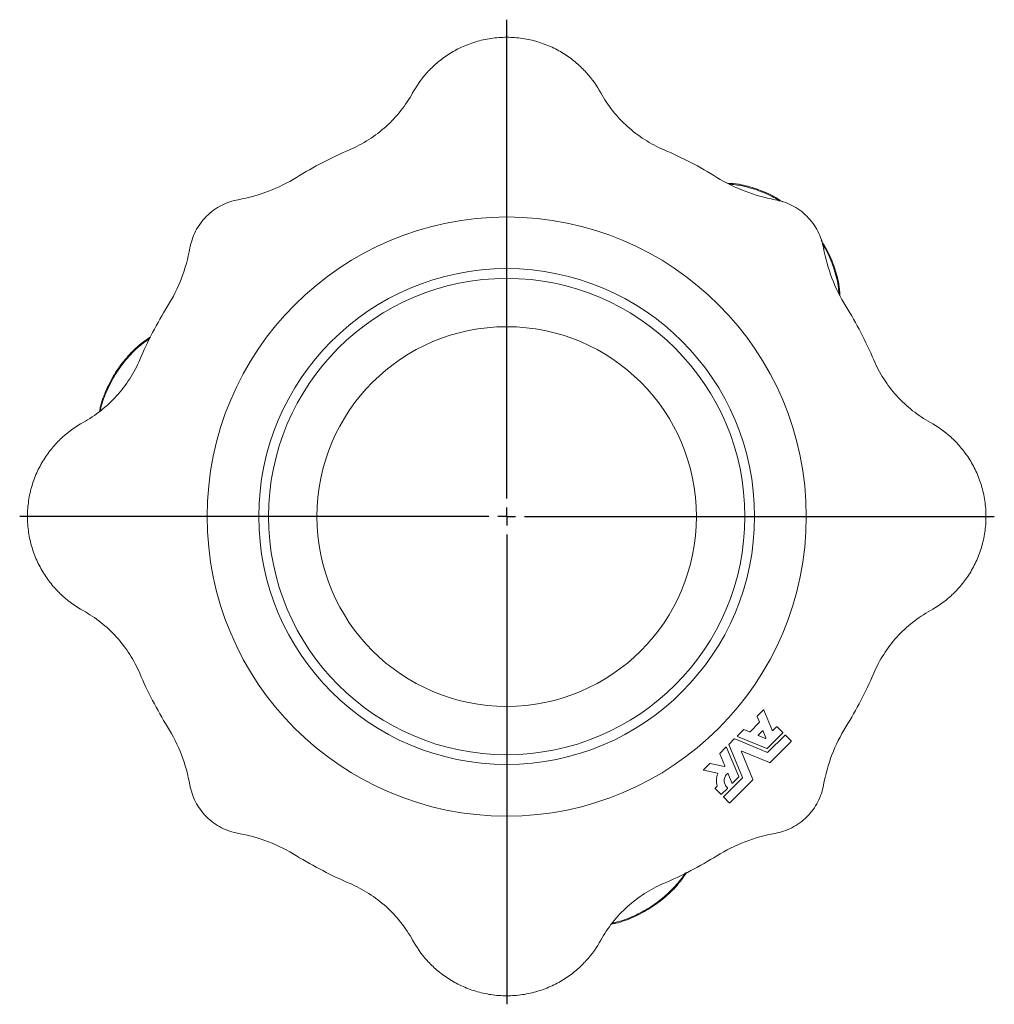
# Model space of a CAD drawing. Header units: millimetres. Extents: x 99 to 762, y 4 to 592.
# Tile 5 of 5: x 490 to 762, y 318 to 592. Entities that reach past the tile are written whole.
import ezdxf

# ---------------------------------------------------------------- set-up
doc = ezdxf.new("R2010")
doc.units = ezdxf.units.MM
doc.layers.add('FORMAT', color=7, linetype='Continuous')

# ---------------------------------------------------------------- blocks, each defined once
blk = doc.blocks.new('SW_CENTERMARKSYMBOL_0')
at = {"layer": 'FORMAT', "color": 0}
for p, q in [((0, 5), (0, 138.73)), ((-5, 0), (-135.99, 0)), ((0, 0), (-2.5, 0)), ((0, 0), (0, 2.5)), ((0, 0), (0, -2.5)), ((0, 0), (2.5, 0)), ((5, 0), (136.15, 0)), ((0, -5), (0, -136.19))]:
    blk.add_line(p, q, dxfattribs=at)

msp = doc.modelspace()

# ---------------------------------------------------------------- linework, layer by layer
at = {"color": 7, "linetype": 'Continuous', "lineweight": 15}
for p, q in [((696.09, 398.01), (697.77, 399.7)), ((697.97, 399.66), (700.29, 394.05)), ((694.1, 393.61), (696.68, 396.19)), ((696.71, 396.32), (696.06, 397.88)), ((690.6, 392.52), (692.28, 394.21)), ((692.41, 394.23), (693.97, 393.59)), ((696.44, 392.75), (697.54, 393.86)), ((697.74, 393.82), (698.53, 391.93)), ((703.23, 393.3), (698.91, 388.98)), ((700.49, 394.01), (701.5, 395.03)), ((701.67, 395.03), (703.23, 393.47)), ((688.25, 390.17), (689.72, 391.65)), ((689.85, 391.67), (698.99, 387.89)), ((698.77, 388.95), (690.64, 392.32)), ((698.37, 391.77), (696.48, 392.55)), ((699.12, 387.92), (703.87, 392.66)), ((705.59, 390.94), (699.69, 385.03)), ((704.04, 392.66), (705.59, 391.11)), ((685.69, 387.61), (687.37, 389.3)), ((687.57, 389.26), (690.94, 381.12)), ((692, 380.91), (688.22, 390.04)), ((691.7, 388.04), (694.89, 380.34)), ((699.56, 385.01), (691.86, 388.2)), ((687.07, 384.09), (685.66, 387.48)), ((681.16, 383.09), (682.84, 384.77)), ((685, 382.04), (681.22, 382.88)), ((682.96, 384.8), (686.93, 383.92)), ((686.76, 375.56), (691.98, 380.78)), ((689.03, 379.34), (687.97, 381.92)), ((694.86, 380.2), (688.49, 373.83)), ((690.91, 380.99), (689.23, 379.3)), ((684.4, 377.93), (684.89, 378.42)), ((685.95, 376.2), (684.4, 377.75)), ((687.77, 377.84), (686.13, 376.2)), ((688.32, 373.83), (686.76, 375.39))]:
    msp.add_line(p, q, dxfattribs=at)
for radius in [83.65, 69.22, 66.5, 53]:
    msp.add_circle((626.16, 453.73), radius, dxfattribs=at)
for points, knots in [([(652.43, 572.03), (651.38, 573.95), (650.04, 575.88), (647.55, 578.62), (646.64, 579.51), (644.67, 581.2), (643.6, 582), (641.32, 583.48), (640.11, 584.15), (637.56, 585.34), (636.22, 585.85), (633.45, 586.69), (632.02, 587.01), (629.12, 587.44), (627.64, 587.55), (624.69, 587.55), (623.21, 587.44), (620.31, 587.01), (618.88, 586.69), (616.11, 585.85), (614.77, 585.34), (612.22, 584.15), (611.01, 583.48), (608.73, 582), (607.66, 581.2), (605.69, 579.51), (604.78, 578.62), (602.29, 575.88), (600.95, 573.95), (599.9, 572.03)], [0, 0, 0, 0, 0.125, 0.125, 0.1875, 0.1875, 0.25, 0.25, 0.3125, 0.3125, 0.375, 0.375, 0.4375, 0.4375, 0.5, 0.5, 0.5625, 0.5625, 0.625, 0.625, 0.6875, 0.6875, 0.75, 0.75, 0.8125, 0.8125, 0.875, 0.875, 1, 1, 1, 1]), ([(582.41, 556.21), (584.22, 556.98), (585.99, 557.91), (589.37, 560.07), (590.98, 561.3), (593.98, 564.01), (595.36, 565.49), (597.85, 568.64), (598.95, 570.31), (599.9, 572.03)], [0, 0, 0, 0, 0.25, 0.25, 0.5, 0.5, 0.75, 0.75, 1, 1, 1, 1]), ([(669.92, 556.21), (668.11, 556.98), (666.34, 557.91), (662.96, 560.07), (661.35, 561.3), (658.35, 564.01), (656.97, 565.49), (654.48, 568.64), (653.38, 570.31), (652.43, 572.03)], [0, 0, 0, 0, 0.25, 0.25, 0.5, 0.5, 0.75, 0.75, 1, 1, 1, 1]), ([(551.22, 542.2), (554.07, 542.71), (556.9, 543.5), (562.36, 545.6), (564.98, 546.9), (567.45, 548.43)], [0, 0, 0, 0, 0.5, 0.5, 1, 1, 1, 1]), ([(701.11, 542.2), (698.26, 542.71), (695.43, 543.5), (689.97, 545.6), (687.34, 546.9), (684.88, 548.43)], [0, 0, 0, 0, 0.5, 0.5, 1, 1, 1, 1]), ([(687.84, 546.8), (688.91, 546.73), (691.65, 546.54), (695.96, 545.25), (700.05, 543.63), (702.31, 542.14), (703.13, 541.6)], [0, 0, 0, 0, 0.195769, 0.503159, 0.821053, 1, 1, 1, 1]), ([(702.39, 541.82), (701.85, 542.17), (699.98, 543.36), (696.47, 544.81), (692.24, 546.11), (689.47, 546.45), (688.22, 546.6)], [0, 0, 0, 0, 0.121524, 0.422466, 0.738931, 1, 1, 1, 1]), ([(537.69, 528.68), (537.83, 529.46), (538.03, 530.25), (538.56, 531.83), (538.89, 532.61), (539.67, 534.13), (540.12, 534.87), (541.15, 536.27), (541.72, 536.94), (542.95, 538.18), (543.62, 538.75), (545.03, 539.77), (545.77, 540.23), (547.29, 541.01), (548.07, 541.33), (549.64, 541.86), (550.43, 542.06), (551.22, 542.2)], [0, 0, 0, 0, 0.125, 0.125, 0.25, 0.25, 0.375, 0.375, 0.5, 0.5, 0.625, 0.625, 0.75, 0.75, 0.875, 0.875, 1, 1, 1, 1]), ([(701.11, 542.2), (701.9, 542.06), (702.69, 541.86), (704.26, 541.33), (705.04, 541.01), (706.56, 540.23), (707.3, 539.77), (708.71, 538.75), (709.38, 538.18), (710.61, 536.94), (711.18, 536.27), (712.21, 534.87), (712.66, 534.13), (713.44, 532.61), (713.77, 531.83), (714.3, 530.25), (714.5, 529.46), (714.64, 528.68)], [0, 0, 0, 0, 0.125, 0.125, 0.25, 0.25, 0.375, 0.375, 0.5, 0.5, 0.625, 0.625, 0.75, 0.75, 0.875, 0.875, 1, 1, 1, 1]), ([(713.97, 530.78), (714.51, 529.95), (716.01, 527.66), (717.65, 523.55), (718.93, 519.26), (719.12, 516.54), (719.19, 515.49)], [0, 0, 0, 0, 0.1828, 0.500559, 0.807842, 1, 1, 1, 1]), ([(537.69, 528.68), (537.18, 525.83), (536.39, 523), (534.3, 517.54), (532.99, 514.91), (531.46, 512.45)], [0, 0, 0, 0, 0.5, 0.5, 1, 1, 1, 1]), ([(718.92, 515.99), (718.87, 516.7), (718.68, 519.13), (717.46, 523.37), (715.93, 527.38), (714.56, 529.43), (714.25, 529.89)], [0, 0, 0, 0, 0.151564, 0.521082, 0.89332, 1, 1, 1, 1]), ([(714.64, 528.68), (715.15, 525.83), (715.94, 523), (718.03, 517.54), (719.34, 514.91), (720.87, 512.45)], [0, 0, 0, 0, 0.5, 0.5, 1, 1, 1, 1]), ([(512.47, 483.12), (512.53, 483.47), (512.9, 485.59), (514.36, 489.27), (516.8, 493.97), (519.94, 498.11), (523.21, 501.51), (525.68, 503.16), (526.74, 503.88)], [0, 0, 0, 0, 0.041479, 0.249675, 0.455434, 0.6565, 0.850923, 1, 1, 1, 1]), ([(526.54, 503.46), (525.73, 502.91), (523.49, 501.39), (520.18, 498.06), (516.8, 493.57), (514.33, 488.64), (513, 485.12), (512.7, 483.36), (512.68, 483.26)], [0, 0, 0, 0, 0.125662, 0.347333, 0.570631, 0.793772, 0.98858, 1, 1, 1, 1]), ([(523.69, 497.48), (522.92, 495.68), (521.99, 493.91), (519.83, 490.53), (518.6, 488.91), (515.89, 485.92), (514.4, 484.53), (511.25, 482.05), (509.59, 480.95), (507.86, 480)], [0, 0, 0, 0, 0.25, 0.25, 0.5, 0.5, 0.75, 0.75, 1, 1, 1, 1]), ([(728.64, 497.48), (729.41, 495.68), (730.34, 493.91), (732.5, 490.53), (733.73, 488.91), (736.44, 485.92), (737.93, 484.53), (741.08, 482.05), (742.74, 480.95), (744.46, 480)], [0, 0, 0, 0, 0.25, 0.25, 0.5, 0.5, 0.75, 0.75, 1, 1, 1, 1]), ([(507.86, 480), (505.95, 478.94), (504.02, 477.6), (501.27, 475.12), (500.39, 474.21), (498.7, 472.23), (497.9, 471.17), (496.42, 468.89), (495.74, 467.67), (494.55, 465.12), (494.04, 463.78), (493.2, 461.02), (492.88, 459.59), (492.45, 456.68), (492.34, 455.21), (492.34, 452.25), (492.45, 450.78), (492.88, 447.87), (493.2, 446.44), (494.04, 443.68), (494.55, 442.34), (495.74, 439.79), (496.42, 438.57), (497.9, 436.29), (498.7, 435.23), (500.39, 433.25), (501.27, 432.34), (504.02, 429.85), (505.95, 428.52), (507.86, 427.46)], [0, 0, 0, 0, 0.125, 0.125, 0.1875, 0.1875, 0.25, 0.25, 0.3125, 0.3125, 0.375, 0.375, 0.4375, 0.4375, 0.5, 0.5, 0.5625, 0.5625, 0.625, 0.625, 0.6875, 0.6875, 0.75, 0.75, 0.8125, 0.8125, 0.875, 0.875, 1, 1, 1, 1]), ([(744.46, 427.46), (746.38, 428.52), (748.31, 429.85), (751.06, 432.34), (751.94, 433.25), (753.63, 435.23), (754.43, 436.29), (755.91, 438.57), (756.59, 439.79), (757.77, 442.34), (758.29, 443.68), (759.12, 446.44), (759.45, 447.87), (759.88, 450.78), (759.99, 452.25), (759.99, 455.21), (759.88, 456.68), (759.45, 459.59), (759.12, 461.02), (758.29, 463.78), (757.77, 465.12), (756.59, 467.67), (755.91, 468.89), (754.43, 471.17), (753.63, 472.23), (751.94, 474.21), (751.06, 475.12), (748.31, 477.6), (746.38, 478.94), (744.46, 480)], [0, 0, 0, 0, 0.125, 0.125, 0.1875, 0.1875, 0.25, 0.25, 0.3125, 0.3125, 0.375, 0.375, 0.4375, 0.4375, 0.5, 0.5, 0.5625, 0.5625, 0.625, 0.625, 0.6875, 0.6875, 0.75, 0.75, 0.8125, 0.8125, 0.875, 0.875, 1, 1, 1, 1]), ([(523.69, 409.97), (522.92, 411.78), (521.99, 413.55), (519.83, 416.93), (518.6, 418.55), (515.89, 421.54), (514.4, 422.93), (511.25, 425.41), (509.59, 426.51), (507.86, 427.46)], [0, 0, 0, 0, 0.25, 0.25, 0.5, 0.5, 0.75, 0.75, 1, 1, 1, 1]), ([(728.64, 409.97), (729.41, 411.78), (730.34, 413.55), (732.5, 416.93), (733.73, 418.55), (736.44, 421.54), (737.93, 422.93), (741.08, 425.41), (742.74, 426.51), (744.46, 427.46)], [0, 0, 0, 0, 0.25, 0.25, 0.5, 0.5, 0.75, 0.75, 1, 1, 1, 1]), ([(697.97, 399.66), (697.96, 399.69), (697.92, 399.72), (697.84, 399.74), (697.79, 399.72), (697.77, 399.7)], [0, 0, 0, 0, 0.5, 0.5, 1, 1, 1, 1]), ([(696.09, 398.01), (696.07, 398), (696.06, 397.97), (696.05, 397.93), (696.05, 397.9), (696.06, 397.88)], [0, 0, 0, 0, 0.5, 0.5, 1, 1, 1, 1]), ([(696.68, 396.19), (696.69, 396.2), (696.71, 396.23), (696.72, 396.27), (696.71, 396.3), (696.71, 396.32)], [0, 0, 0, 0, 0.5, 0.5, 1, 1, 1, 1]), ([(537.69, 378.78), (537.18, 381.63), (536.39, 384.46), (534.3, 389.92), (532.99, 392.55), (531.46, 395.01)], [0, 0, 0, 0, 0.5, 0.5, 1, 1, 1, 1]), ([(692.41, 394.23), (692.39, 394.24), (692.37, 394.24), (692.32, 394.23), (692.3, 394.22), (692.28, 394.21)], [0, 0, 0, 0, 0.5, 0.5, 1, 1, 1, 1]), ([(693.97, 393.59), (693.99, 393.58), (694.02, 393.57), (694.07, 393.58), (694.09, 393.6), (694.1, 393.61)], [0, 0, 0, 0, 0.5, 0.5, 1, 1, 1, 1]), ([(697.74, 393.82), (697.73, 393.85), (697.7, 393.88), (697.61, 393.9), (697.57, 393.88), (697.54, 393.86)], [0, 0, 0, 0, 0.5, 0.5, 1, 1, 1, 1]), ([(700.29, 394.05), (700.3, 394.02), (700.33, 393.99), (700.42, 393.97), (700.46, 393.99), (700.49, 394.01)], [0, 0, 0, 0, 0.5, 0.5, 1, 1, 1, 1]), ([(701.67, 395.03), (701.65, 395.05), (701.62, 395.06), (701.55, 395.06), (701.52, 395.05), (701.5, 395.03)], [0, 0, 0, 0, 0.5, 0.5, 1, 1, 1, 1]), ([(703.23, 393.3), (703.25, 393.32), (703.27, 393.35), (703.27, 393.42), (703.25, 393.45), (703.23, 393.47)], [0, 0, 0, 0, 0.5, 0.5, 1, 1, 1, 1]), ([(714.64, 378.78), (715.15, 381.63), (715.94, 384.46), (718.03, 389.92), (719.34, 392.55), (720.87, 395.01)], [0, 0, 0, 0, 0.5, 0.5, 1, 1, 1, 1]), ([(689.85, 391.67), (689.83, 391.68), (689.81, 391.68), (689.76, 391.67), (689.74, 391.66), (689.72, 391.65)], [0, 0, 0, 0, 0.5, 0.5, 1, 1, 1, 1]), ([(690.6, 392.52), (690.57, 392.5), (690.55, 392.46), (690.57, 392.37), (690.6, 392.34), (690.64, 392.32)], [0, 0, 0, 0, 0.5, 0.5, 1, 1, 1, 1]), ([(696.44, 392.75), (696.41, 392.72), (696.39, 392.68), (696.41, 392.6), (696.44, 392.56), (696.48, 392.55)], [0, 0, 0, 0, 0.5, 0.5, 1, 1, 1, 1]), ([(698.37, 391.77), (698.38, 391.76), (698.41, 391.75), (698.45, 391.76), (698.48, 391.77), (698.52, 391.81), (698.53, 391.84), (698.54, 391.89), (698.53, 391.91), (698.53, 391.93)], [0, 0, 0, 0, 0.25, 0.25, 0.5, 0.5, 0.75, 0.75, 1, 1, 1, 1]), ([(704.04, 392.66), (704.02, 392.68), (703.99, 392.7), (703.92, 392.7), (703.89, 392.68), (703.87, 392.66)], [0, 0, 0, 0, 0.5, 0.5, 1, 1, 1, 1]), ([(705.59, 390.94), (705.61, 390.96), (705.63, 390.99), (705.63, 391.06), (705.61, 391.09), (705.59, 391.11)], [0, 0, 0, 0, 0.5, 0.5, 1, 1, 1, 1]), ([(687.57, 389.26), (687.56, 389.29), (687.52, 389.32), (687.44, 389.34), (687.4, 389.32), (687.37, 389.3)], [0, 0, 0, 0, 0.5, 0.5, 1, 1, 1, 1]), ([(688.25, 390.17), (688.23, 390.16), (688.22, 390.14), (688.21, 390.09), (688.21, 390.06), (688.22, 390.04)], [0, 0, 0, 0, 0.5, 0.5, 1, 1, 1, 1]), ([(691.86, 388.2), (691.84, 388.21), (691.82, 388.21), (691.77, 388.2), (691.74, 388.19), (691.7, 388.15), (691.69, 388.13), (691.68, 388.08), (691.69, 388.06), (691.7, 388.04)], [0, 0, 0, 0, 0.25, 0.25, 0.5, 0.5, 0.75, 0.75, 1, 1, 1, 1]), ([(698.77, 388.95), (698.8, 388.94), (698.82, 388.94), (698.87, 388.95), (698.89, 388.96), (698.91, 388.98)], [0, 0, 0, 0, 0.5, 0.5, 1, 1, 1, 1]), ([(698.99, 387.89), (699.01, 387.88), (699.03, 387.88), (699.08, 387.89), (699.1, 387.9), (699.12, 387.92)], [0, 0, 0, 0, 0.5, 0.5, 1, 1, 1, 1]), ([(685.69, 387.61), (685.67, 387.6), (685.66, 387.58), (685.65, 387.53), (685.65, 387.5), (685.66, 387.48)], [0, 0, 0, 0, 0.5, 0.5, 1, 1, 1, 1]), ([(699.56, 385.01), (699.58, 385), (699.61, 385), (699.65, 385.01), (699.68, 385.02), (699.69, 385.03)], [0, 0, 0, 0, 0.5, 0.5, 1, 1, 1, 1]), ([(681.16, 383.09), (681.15, 383.07), (681.14, 383.06), (681.12, 383.01), (681.12, 382.99), (681.14, 382.94), (681.15, 382.92), (681.18, 382.89), (681.2, 382.88), (681.22, 382.88)], [0, 0, 0, 0, 0.25, 0.25, 0.5, 0.5, 0.75, 0.75, 1, 1, 1, 1]), ([(686.93, 383.92), (686.95, 383.92), (686.97, 383.92), (687.01, 383.93), (687.03, 383.94), (687.06, 383.98), (687.07, 384), (687.08, 384.05), (687.07, 384.07), (687.07, 384.09)], [0, 0, 0, 0, 0.25, 0.25, 0.5, 0.5, 0.75, 0.75, 1, 1, 1, 1]), ([(685.09, 381.88), (684.87, 381.36), (684.74, 380.8), (684.69, 379.65), (684.76, 379.08), (684.92, 378.54)], [0, 0, 0, 0, 0.5, 0.5, 1, 1, 1, 1]), ([(685.09, 381.88), (685.1, 381.9), (685.1, 381.95), (685.07, 382.01), (685.03, 382.04), (685, 382.04)], [0, 0, 0, 0, 0.5, 0.5, 1, 1, 1, 1]), ([(687.77, 381.96), (687.53, 381.74), (687.31, 381.45), (687, 380.77), (686.91, 380.38), (686.91, 379.6), (686.99, 379.21), (687.31, 378.53), (687.52, 378.24), (687.77, 378.02)], [0, 0, 0, 0, 0.25, 0.25, 0.5, 0.5, 0.75, 0.75, 1, 1, 1, 1]), ([(687.97, 381.92), (687.95, 381.95), (687.92, 381.98), (687.84, 382), (687.79, 381.98), (687.77, 381.96)], [0, 0, 0, 0, 0.5, 0.5, 1, 1, 1, 1]), ([(690.91, 380.99), (690.93, 381), (690.94, 381.03), (690.95, 381.07), (690.95, 381.1), (690.94, 381.12)], [0, 0, 0, 0, 0.5, 0.5, 1, 1, 1, 1]), ([(691.98, 380.78), (691.99, 380.79), (692.01, 380.81), (692.02, 380.86), (692.01, 380.89), (692, 380.91)], [0, 0, 0, 0, 0.5, 0.5, 1, 1, 1, 1]), ([(694.86, 380.2), (694.88, 380.22), (694.89, 380.24), (694.9, 380.29), (694.9, 380.31), (694.89, 380.34)], [0, 0, 0, 0, 0.5, 0.5, 1, 1, 1, 1]), ([(551.22, 365.26), (550.43, 365.4), (549.64, 365.6), (548.07, 366.13), (547.29, 366.45), (545.77, 367.23), (545.03, 367.69), (543.62, 368.71), (542.95, 369.28), (541.72, 370.52), (541.15, 371.19), (540.12, 372.59), (539.67, 373.33), (538.89, 374.85), (538.56, 375.63), (538.03, 377.21), (537.83, 378), (537.69, 378.78)], [0, 0, 0, 0, 0.125, 0.125, 0.25, 0.25, 0.375, 0.375, 0.5, 0.5, 0.625, 0.625, 0.75, 0.75, 0.875, 0.875, 1, 1, 1, 1]), ([(684.4, 377.93), (684.38, 377.91), (684.36, 377.87), (684.36, 377.81), (684.38, 377.77), (684.4, 377.75)], [0, 0, 0, 0, 0.5, 0.5, 1, 1, 1, 1]), ([(684.89, 378.42), (684.91, 378.44), (684.92, 378.46), (684.93, 378.5), (684.93, 378.52), (684.92, 378.54)], [0, 0, 0, 0, 0.5, 0.5, 1, 1, 1, 1]), ([(687.77, 377.84), (687.79, 377.86), (687.81, 377.89), (687.8, 377.96), (687.79, 378), (687.77, 378.02)], [0, 0, 0, 0, 0.5, 0.5, 1, 1, 1, 1]), ([(689.03, 379.34), (689.05, 379.31), (689.08, 379.28), (689.16, 379.26), (689.21, 379.28), (689.23, 379.3)], [0, 0, 0, 0, 0.5, 0.5, 1, 1, 1, 1]), ([(701.11, 365.26), (701.9, 365.4), (702.69, 365.6), (704.26, 366.13), (705.04, 366.45), (706.56, 367.23), (707.3, 367.69), (708.71, 368.71), (709.38, 369.28), (710.61, 370.52), (711.18, 371.19), (712.21, 372.59), (712.66, 373.33), (713.44, 374.85), (713.77, 375.63), (714.3, 377.21), (714.5, 378), (714.64, 378.78)], [0, 0, 0, 0, 0.125, 0.125, 0.25, 0.25, 0.375, 0.375, 0.5, 0.5, 0.625, 0.625, 0.75, 0.75, 0.875, 0.875, 1, 1, 1, 1]), ([(685.95, 376.2), (685.97, 376.18), (686.01, 376.16), (686.07, 376.16), (686.11, 376.18), (686.13, 376.2)], [0, 0, 0, 0, 0.5, 0.5, 1, 1, 1, 1]), ([(686.76, 375.56), (686.74, 375.54), (686.73, 375.51), (686.73, 375.44), (686.74, 375.41), (686.76, 375.39)], [0, 0, 0, 0, 0.5, 0.5, 1, 1, 1, 1]), ([(688.32, 373.83), (688.34, 373.81), (688.37, 373.8), (688.44, 373.8), (688.47, 373.81), (688.49, 373.83)], [0, 0, 0, 0, 0.5, 0.5, 1, 1, 1, 1]), ([(551.22, 365.26), (554.07, 364.74), (556.9, 363.96), (562.36, 361.86), (564.98, 360.56), (567.45, 359.03)], [0, 0, 0, 0, 0.5, 0.5, 1, 1, 1, 1]), ([(701.11, 365.26), (698.26, 364.74), (695.43, 363.96), (689.97, 361.86), (687.34, 360.56), (684.88, 359.03)], [0, 0, 0, 0, 0.5, 0.5, 1, 1, 1, 1]), ([(676.33, 354.32), (675.6, 353.23), (673.94, 350.75), (670.52, 347.46), (666.39, 344.32), (661.69, 341.87), (658, 340.41), (655.87, 340.04), (655.51, 339.98)], [0, 0, 0, 0, 0.151021, 0.344821, 0.545218, 0.750267, 0.957724, 1, 1, 1, 1]), ([(655.7, 340.26), (656.17, 340.35), (658.29, 340.76), (661.81, 342.17), (666.06, 344.43), (669.89, 347.21), (673.21, 350.48), (675.29, 352.87), (676.06, 354.17), (676.07, 354.19)], [0, 0, 0, 0, 0.054346, 0.247614, 0.429969, 0.612398, 0.804305, 0.996319, 1, 1, 1, 1]), ([(582.41, 351.25), (584.22, 350.48), (585.99, 349.55), (589.37, 347.39), (590.98, 346.16), (593.98, 343.45), (595.36, 341.97), (597.85, 338.82), (598.95, 337.15), (599.9, 335.43)], [0, 0, 0, 0, 0.25, 0.25, 0.5, 0.5, 0.75, 0.75, 1, 1, 1, 1]), ([(669.92, 351.25), (668.11, 350.48), (666.34, 349.55), (662.96, 347.39), (661.35, 346.16), (658.35, 343.45), (656.97, 341.97), (654.48, 338.82), (653.38, 337.15), (652.43, 335.43)], [0, 0, 0, 0, 0.25, 0.25, 0.5, 0.5, 0.75, 0.75, 1, 1, 1, 1]), ([(599.9, 335.43), (600.95, 333.51), (602.29, 331.58), (604.78, 328.84), (605.69, 327.95), (607.66, 326.26), (608.73, 325.46), (611.01, 323.98), (612.22, 323.31), (614.77, 322.12), (616.11, 321.61), (618.88, 320.77), (620.31, 320.45), (623.21, 320.02), (624.69, 319.91), (627.64, 319.91), (629.12, 320.02), (632.02, 320.45), (633.45, 320.77), (636.22, 321.61), (637.56, 322.12), (640.11, 323.31), (641.32, 323.98), (643.6, 325.46), (644.67, 326.26), (646.64, 327.95), (647.55, 328.84), (650.04, 331.58), (651.38, 333.51), (652.43, 335.43)], [0, 0, 0, 0, 0.125, 0.125, 0.1875, 0.1875, 0.25, 0.25, 0.3125, 0.3125, 0.375, 0.375, 0.4375, 0.4375, 0.5, 0.5, 0.5625, 0.5625, 0.625, 0.625, 0.6875, 0.6875, 0.75, 0.75, 0.8125, 0.8125, 0.875, 0.875, 1, 1, 1, 1])]:
    msp.add_open_spline(points, degree=3, knots=knots, dxfattribs=at)
for points in [[(582.41, 556.21), (577.24, 554), (572.22, 551.39), (567.45, 548.43)], [(669.92, 556.21), (675.09, 554), (680.11, 551.39), (684.88, 548.43)], [(523.69, 497.48), (525.9, 502.65), (528.5, 507.67), (531.46, 512.45)], [(728.64, 497.48), (726.43, 502.65), (723.83, 507.67), (720.87, 512.45)], [(523.69, 409.97), (525.9, 404.81), (528.5, 399.79), (531.46, 395.01)], [(728.64, 409.97), (726.43, 404.81), (723.83, 399.79), (720.87, 395.01)], [(682.96, 384.8), (682.92, 384.81), (682.87, 384.8), (682.84, 384.77)], [(582.41, 351.25), (577.24, 353.46), (572.22, 356.07), (567.45, 359.03)], [(669.92, 351.25), (675.09, 353.46), (680.11, 356.07), (684.88, 359.03)]]:
    msp.add_open_spline(points, degree=3, dxfattribs=at)

# ---------------------------------------------------------------- block references
at = {"layer": 'FORMAT'}
msp.add_blockref('SW_CENTERMARKSYMBOL_0', (626.16, 453.73), dxfattribs=at)

doc.saveas('drawing.dxf')
